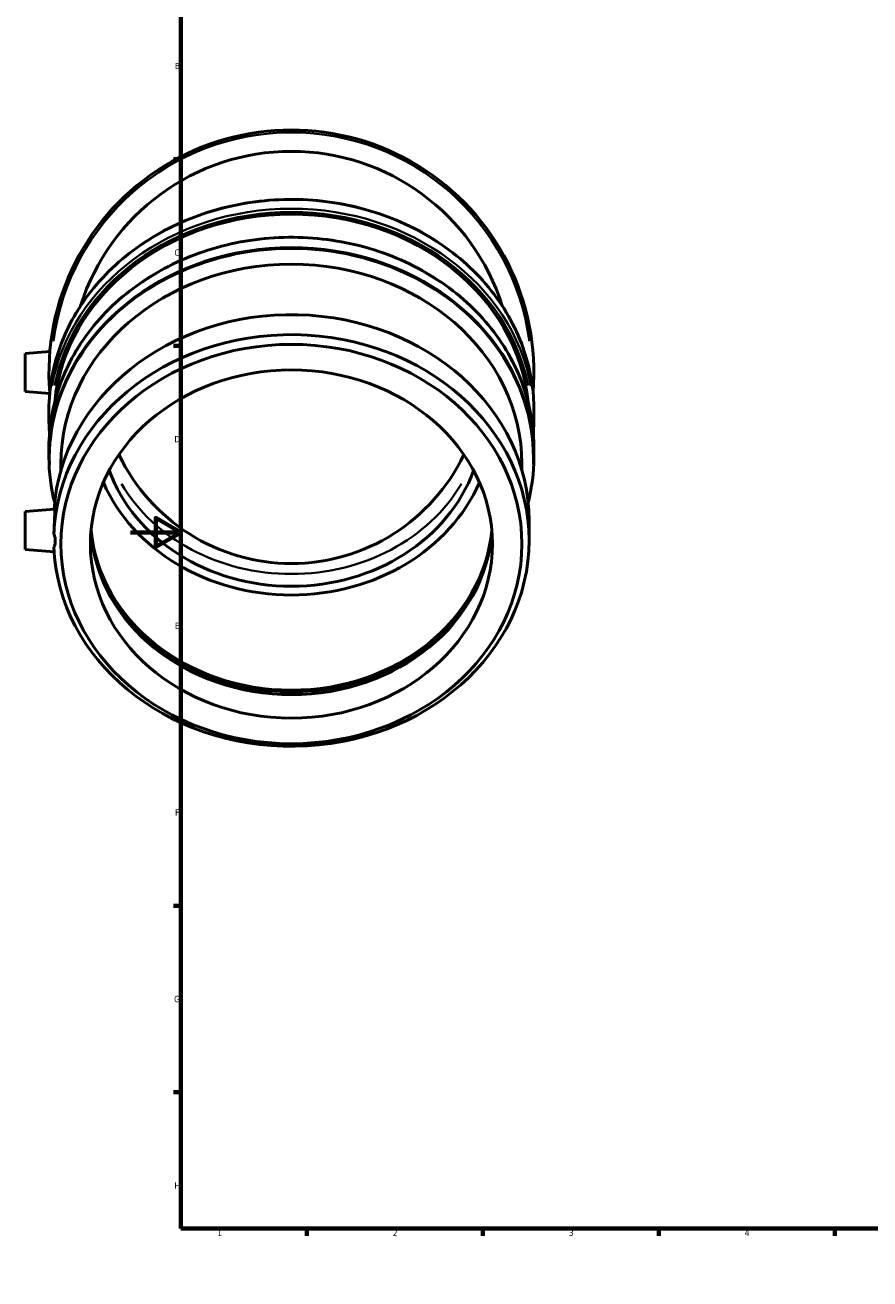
# Model space of a CAD drawing. Header units: millimetres. Extents: x -42 to 1051, y -95 to 1093.
# Tile 1 of 8: x -42 to 294, y 0 to 499. Entities that reach past the tile are written whole.
import ezdxf

# ---------------------------------------------------------------- set-up
doc = ezdxf.new("R2010")
doc.units = ezdxf.units.MM
for name, color, linetype, lineweight in [('Border (ISO)', 7, 'Continuous', 70), ('Visible (ISO)', 7, 'Continuous', 50), ('Visible Narrow (ISO)', 7, 'Continuous', 35)]:
    doc.layers.add(name, color=color, linetype=linetype, lineweight=lineweight)
doc.styles.add('Note Text (ISO)', font='tahoma.ttf')

# ---------------------------------------------------------------- blocks, each defined once
blk = doc.blocks.new('Borders Default Border')
at = {"layer": 'Border (ISO)'}
for p, q in [((70.08, 574), (70.08, 576.9)), ((140.17, 574), (140.17, 576.9)), ((210.25, 574), (210.25, 576.9)), ((280.33, 574), (280.33, 576.9)), ((350.42, 574), (350.42, 576.9)), ((490.58, 574), (490.58, 576.9)), ((560.67, 574), (560.67, 576.9)), ((630.75, 574), (630.75, 576.9)), ((700.83, 574), (700.83, 576.9)), ((770.92, 574), (770.92, 576.9)), ((20, 519.75), (17.1, 519.75)), ((821, 519.75), (823.9, 519.75)), ((20, 445.5), (17.1, 445.5)), ((821, 445.5), (823.9, 445.5)), ((20, 371.25), (17.1, 371.25)), ((821, 371.25), (823.9, 371.25)), ((20, 222.75), (17.1, 222.75)), ((821, 222.75), (823.9, 222.75)), ((20, 148.5), (17.1, 148.5)), ((821, 148.5), (823.9, 148.5)), ((20, 74.25), (17.1, 74.25)), ((821, 74.25), (823.9, 74.25)), ((70.08, 20), (70.08, 17.1)), ((140.17, 20), (140.17, 17.1)), ((210.25, 20), (210.25, 17.1)), ((280.33, 20), (280.33, 17.1)), ((350.42, 20), (350.42, 17.1)), ((490.58, 20), (490.58, 17.1)), ((560.67, 20), (560.67, 17.1)), ((630.75, 20), (630.75, 17.1)), ((700.83, 20), (700.83, 17.1)), ((770.92, 20), (770.92, 17.1))]:
    blk.add_line(p, q, dxfattribs=at)
at = {"layer": 'Border (ISO)', "flags": 128}
for points in [[(420.5, 594), (420.5, 574), (414.73, 584), (426.27, 584), (420.5, 574)], [(20, 20), (20, 574), (821, 574), (821, 20), (20, 20)], [(0, 297), (20, 297), (10, 302.77), (10, 291.23), (20, 297)], [(841, 297), (821, 297), (831, 302.77), (831, 291.23), (821, 297)], [(420.5, 0), (420.5, 20), (414.73, 10), (426.27, 10), (420.5, 20)]]:
    blk.add_lwpolyline(points, dxfattribs=at)
at = {"layer": 'Border (ISO)', "color": 232, "true_color": 0xca0064, "char_height": 2.5, "attachment_point": 7, "style": 'Note Text (ISO)'}
for s, insert in [('1', (34.48, 574.4)), ('2', (104.37, 574.4)), ('3', (174.43, 574.35)), ('4', (244.42, 574.4)), ('5', (314.64, 574.35)), ('6', (384.66, 574.35)), ('7', (454.77, 574.4)), ('8', (524.81, 574.34)), ('9', (594.88, 574.35)), ('10', (664.29, 574.35)), ('11', (734.37, 574.4)), ('12', (804.46, 574.4)), ('A', (17.29, 555.62)), ('A', (821.59, 555.62)), ('B', (17.59, 481.37)), ('B', (821.89, 481.37)), ('C', (17.43, 407.08)), ('C', (821.73, 407.08)), ('D', (17.43, 332.88)), ('D', (821.73, 332.88)), ('E', (17.64, 258.63)), ('E', (821.94, 258.63)), ('F', (17.7, 184.38)), ('F', (822, 184.38)), ('G', (17.31, 110.08)), ('G', (821.61, 110.08)), ('H', (17.44, 35.88)), ('H', (821.74, 35.88)), ('1', (34.48, 17.1)), ('2', (104.37, 17.1)), ('3', (174.43, 17.05)), ('4', (244.42, 17.1)), ('5', (314.64, 17.05)), ('6', (384.66, 17.05)), ('7', (454.77, 17.1)), ('8', (524.81, 17.04)), ('9', (594.88, 17.05)), ('10', (664.29, 17.05)), ('11', (734.37, 17.1)), ('12', (804.46, 17.1))]:
    blk.add_mtext(s, dxfattribs=dict(at, insert=insert))

msp = doc.modelspace()

# ---------------------------------------------------------------- linework, layer by layer
at = {"layer": 'Visible (ISO)'}
for p, q in [((-42.006, 368.16), (-32.143, 369.022)), ((-42.006, 353.16), (-42.006, 368.16)), ((-42.006, 353.16), (-32.217, 352.303)), ((-32.506, 342.261), (-32.506, 345.826)), ((160.494, 342.261), (160.494, 345.826)), ((-32.506, 326.909), (-32.506, 330.756)), ((160.494, 326.909), (160.494, 330.756)), ((-27.739, 321.681), (-27.739, 324.325)), ((155.726, 321.681), (155.726, 324.325)), ((-42.006, 305.299), (-30.288, 306.324)), ((-42.006, 290.299), (-42.006, 305.299)), ((158.564, 293.827), (158.564, 301.77)), ((-42.006, 290.299), (-30.431, 289.286))]:
    msp.add_line(p, q, dxfattribs=at)
for radius, start, end in [(96.5, 355.27863, 184.72137), (88, 17.52603, 162.47397), (76, 205.44176, 334.55824)]:
    msp.add_arc((63.994, 360.66), radius, start, end, dxfattribs=at)
for centre, major_axis, start_param, end_param in [((63.994, 341.779), (-94.57, 0), 3.2281947, 6.1965833), ((63.994, 324.325), (-91.733, 0), 3.1415927, 6.2831853), ((63.994, 301.77), (-94.57, 0), 3.1415927, 6.2277079), ((63.994, 293.827), (-94.57, 0), 0.0321359, 6.2510494), ((63.994, 341.409), (-76, 0), 0.30436, 2.8372327), ((63.994, 341.409), (80, 0), 3.5030385, 5.9217394), ((63.994, 301.77), (80, 0), 3.2132503, 6.2155734), ((63.994, 303.533), (80, 0), 3.2219627, 6.2028153), ((63.994, 303.533), (80.749, 0), 3.5303678, 5.8944102)]:
    msp.add_ellipse(centre, major_axis=major_axis, ratio=0.8660254, start_param=start_param, end_param=end_param, dxfattribs=at)
for major_axis in [(-91.733, 0), (-80, 0)]:
    msp.add_ellipse((63.994, 292.409), major_axis=major_axis, ratio=0.8660254, dxfattribs=at)
for points, knots in [([(-32.506, 345.826), (-32.506, 354.741), (-30.851, 363.653), (-24.396, 380.581), (-19.596, 388.593), (-7.331, 402.912), (0.137, 409.214), (16.986, 419.471), (26.367, 423.419), (46.092, 428.558), (56.433, 429.747), (77.027, 429.24), (87.276, 427.545), (106.642, 421.441), (115.756, 417.033), (131.921, 405.948), (138.972, 399.275), (150.287, 384.343), (154.554, 376.089), (159.388, 360.413), (160.494, 353.12), (160.494, 345.826)], [0, 0, 0, 0, 0.3189422, 0.3189422, 0.6382169, 0.6382169, 0.9581384, 0.9581384, 1.2785464, 1.2785464, 1.599184, 1.599184, 1.9198765, 1.9198765, 2.2404887, 2.2404887, 2.5608303, 2.5608303, 2.8806383, 2.8806383, 3.1415927, 3.1415927, 3.1415927, 3.1415927]), ([(-32.506, 330.756), (-32.506, 339.671), (-30.851, 348.583), (-24.396, 365.511), (-19.596, 373.523), (-7.331, 387.842), (0.137, 394.144), (16.986, 404.401), (26.367, 408.349), (46.092, 413.488), (56.433, 414.677), (77.027, 414.17), (87.276, 412.475), (106.642, 406.371), (115.756, 401.963), (131.921, 390.878), (138.972, 384.205), (150.287, 369.273), (154.554, 361.019), (159.388, 345.343), (160.494, 338.05), (160.494, 330.756)], [0, 0, 0, 0, 0.3189422, 0.3189422, 0.6382169, 0.6382169, 0.9581384, 0.9581384, 1.2785464, 1.2785464, 1.599184, 1.599184, 1.9198765, 1.9198765, 2.2404887, 2.2404887, 2.5608303, 2.5608303, 2.8806383, 2.8806383, 3.1415927, 3.1415927, 3.1415927, 3.1415927]), ([(-30.288, 306.322), (-30.273, 306.324), (-30.26, 306.302), (-30.211, 306.108), (-30.191, 305.725), (-30.191, 304.654), (-30.211, 303.897), (-30.284, 302.092), (-30.336, 301.043), (-30.433, 298.977), (-30.484, 297.82), (-30.523, 296.616), (-30.525, 296.537), (-30.528, 296.459)], [2.141113, 2.141113, 2.141113, 2.141113, 2.2469048, 2.2469048, 2.5680582, 2.5680582, 2.8892117, 2.8892117, 3.2103652, 3.2103652, 3.5312263, 3.5312263, 3.5536926, 3.5536926, 3.5536926, 3.5536926]), ([(-30.528, 296.459), (-30.496, 296.372), (-30.466, 296.284), (-30.129, 295.27), (-29.966, 294.334), (-29.966, 292.71), (-30.129, 291.953), (-30.466, 291.304), (-30.496, 291.249), (-30.528, 291.196)], [1.52262875, 1.52262875, 1.52262875, 1.52262875, 1.54914018, 1.54914018, 1.83052548, 1.83052548, 2.11191077, 2.11191077, 2.1384222, 2.1384222, 2.1384222, 2.1384222])]:
    msp.add_open_spline(points, degree=3, knots=knots, dxfattribs=at)
for points in [[(-32.278, 336.509), (-32.43, 338.423), (-32.506, 340.342), (-32.506, 342.261)], [(160.494, 342.261), (160.494, 340.342), (160.417, 338.423), (160.265, 336.509)], [(-30.226, 308.817), (-31.74, 314.751), (-32.506, 320.83), (-32.506, 326.909)], [(160.494, 326.909), (160.494, 320.83), (159.727, 314.751), (158.213, 308.817)], [(-15.82, 297.136), (-15.814, 297.027), (-15.808, 296.918), (-15.801, 296.81)]]:
    msp.add_open_spline(points, degree=3, dxfattribs=at)
at = {"layer": 'Visible Narrow (ISO)'}
msp.add_arc((63.994, 360.66), 95.535, 7.49895, 172.50105, dxfattribs=at)
for centre, major_axis, start_param, end_param in [((63.994, 345.826), (-96.5, 0), 3.2986723, 6.1261057), ((63.994, 342.261), (96.5, 0), 0.1570796, 2.984513), ((63.994, 341.779), (-95.535, 0), 3.307532, 6.1172459), ((63.994, 330.756), (-96.5, 0), 3.2986723, 6.1261057), ((63.994, 326.568), (-96.217, 0), 3.1120866, 6.3126914), ((63.994, 326.909), (96.5, 0), 0.1570796, 2.984513), ((63.994, 346.309), (76, 0), 3.6142518, 5.8105262)]:
    msp.add_ellipse(centre, major_axis=major_axis, ratio=0.8660254, start_param=start_param, end_param=end_param, dxfattribs=at)

# ---------------------------------------------------------------- block references
msp.add_blockref('Borders Default Border', (0, 0))

doc.saveas('drawing.dxf')
